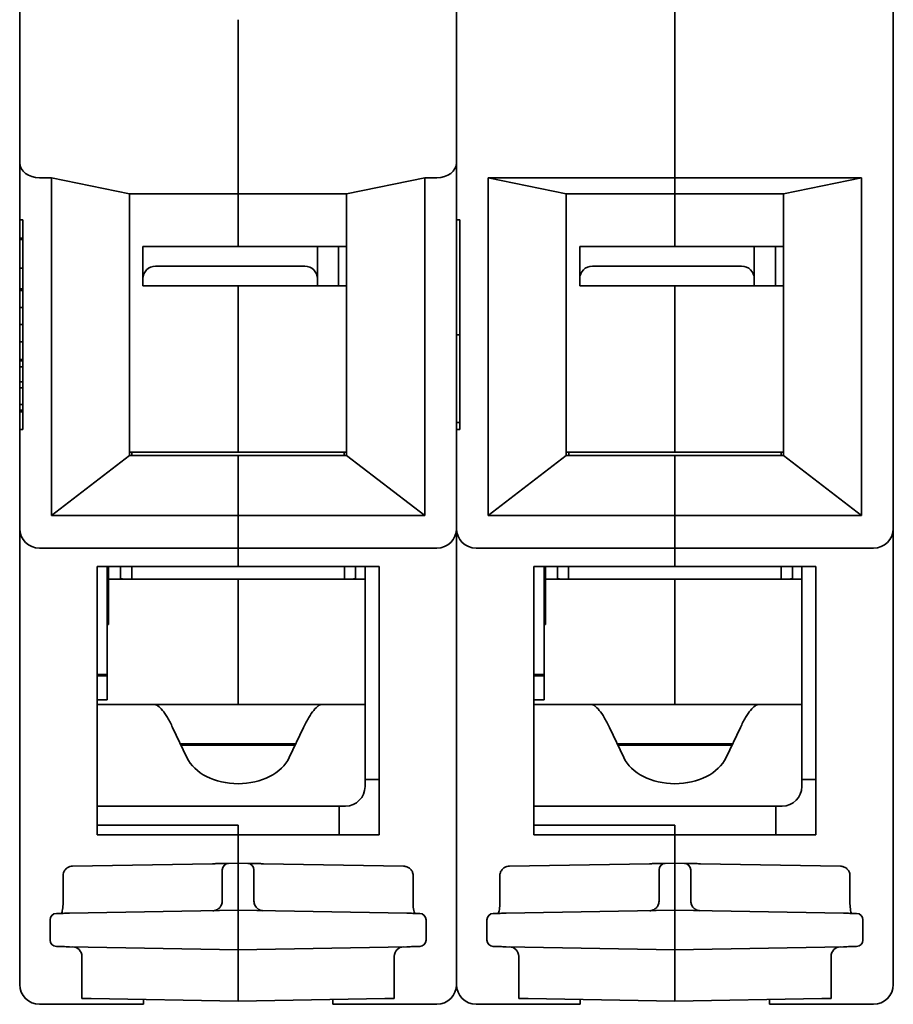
# Model space of a CAD drawing. Header units: millimetres. Extents: x 196 to 384, y 71 to 246.
# Tile 1 of 7: x 196 to 231, y 71 to 111. Entities that reach past the tile are written whole.
import ezdxf

# ---------------------------------------------------------------- set-up
doc = ezdxf.new("R2010")
doc.units = ezdxf.units.MM
doc.layers.add('Visible (ISO)', color=7, linetype='Continuous', lineweight=35)

msp = doc.modelspace()

# ---------------------------------------------------------------- linework, layer by layer
at = {"layer": 'Visible (ISO)'}
for p, q in [((231.356, 90.52), (231.356, 123.583)), ((222.619, 104.54), (222.619, 122.879)), ((222.619, 122.879), (222.619, 104.54)), ((196.406, 107.597), (196.406, 111.484)), ((213.881, 111.484), (213.881, 107.597)), ((205.144, 106.975), (205.144, 110.862)), ((205.144, 110.862), (205.144, 106.975)), ((196.406, 107.525), (196.406, 107.597)), ((196.406, 105.146), (196.406, 107.525)), ((213.881, 107.597), (213.881, 107.525)), ((213.881, 107.525), (213.881, 105.146)), ((205.144, 106.975), (205.144, 106.764)), ((205.144, 106.764), (205.144, 106.975)), ((205.144, 103.905), (205.144, 106.764)), ((205.144, 106.764), (205.144, 103.905)), ((196.406, 102.864), (196.406, 105.146)), ((213.881, 90.52), (213.881, 105.146)), ((213.881, 102.864), (213.881, 105.146)), ((197.676, 104.54), (197.193, 104.54)), ((197.676, 104.54), (197.676, 91.042)), ((200.8, 103.905), (197.676, 104.54)), ((212.611, 104.54), (209.487, 103.905)), ((212.611, 104.54), (213.094, 104.54)), ((212.611, 104.54), (212.611, 91.042)), ((215.151, 104.54), (215.151, 91.042)), ((215.151, 104.54), (222.619, 104.54)), ((218.275, 103.905), (215.151, 104.54)), ((230.086, 104.54), (222.619, 104.54)), ((222.619, 103.905), (222.619, 104.54)), ((222.619, 104.54), (222.619, 103.905)), ((230.086, 104.54), (226.962, 103.905)), ((230.086, 104.54), (230.086, 91.042)), ((200.8, 103.905), (205.144, 103.905)), ((200.8, 93.441), (200.8, 103.905)), ((209.487, 103.905), (205.144, 103.905)), ((205.144, 101.797), (205.144, 103.905)), ((209.487, 93.441), (209.487, 103.905)), ((218.275, 103.905), (222.619, 103.905)), ((218.275, 93.441), (218.275, 103.905)), ((226.962, 103.905), (222.619, 103.905)), ((222.619, 101.797), (222.619, 103.905)), ((226.962, 93.441), (226.962, 103.905)), ((196.406, 102.864), (196.406, 102.483)), ((196.533, 102.864), (196.406, 102.864)), ((196.533, 98.674), (196.533, 102.864)), ((213.881, 102.864), (214.008, 102.864)), ((214.008, 94.482), (214.008, 102.864)), ((196.406, 102.483), (196.406, 102.13)), ((196.533, 102.13), (196.406, 102.13)), ((196.533, 102.077), (196.406, 102.077)), ((196.406, 102.077), (196.406, 101.931)), ((196.406, 101.931), (196.406, 101.531)), ((201.842, 101.797), (201.334, 101.797)), ((201.334, 100.502), (201.334, 101.797)), ((201.842, 101.797), (207.811, 101.797)), ((208.319, 101.797), (207.811, 101.797)), ((209.165, 101.797), (208.319, 101.797)), ((208.319, 100.502), (208.319, 101.797)), ((209.436, 101.797), (209.165, 101.797)), ((209.165, 100.222), (209.165, 101.797)), ((219.317, 101.797), (218.809, 101.797)), ((218.809, 100.502), (218.809, 101.797)), ((219.317, 101.797), (225.286, 101.797)), ((225.794, 101.797), (225.286, 101.797)), ((226.64, 101.797), (225.794, 101.797)), ((225.794, 100.502), (225.794, 101.797)), ((226.911, 101.797), (226.64, 101.797)), ((226.64, 100.222), (226.64, 101.797)), ((196.406, 101.531), (196.406, 101.09)), ((196.406, 101.09), (196.406, 100.931)), ((196.533, 100.928), (196.406, 100.928)), ((196.406, 100.095), (196.406, 100.928)), ((207.811, 101.01), (201.842, 101.01)), ((225.286, 101.01), (219.317, 101.01)), ((201.334, 100.222), (201.334, 100.502)), ((208.319, 100.502), (208.319, 100.222)), ((218.809, 100.222), (218.809, 100.502)), ((225.794, 100.502), (225.794, 100.222)), ((196.533, 100.095), (196.406, 100.095)), ((196.406, 99.359), (196.406, 100.041)), ((196.533, 100.041), (196.406, 100.041)), ((208.319, 100.222), (201.334, 100.222)), ((205.144, 93.568), (205.144, 100.222)), ((209.165, 100.222), (208.319, 100.222)), ((209.436, 100.222), (209.165, 100.222)), ((225.794, 100.222), (218.809, 100.222)), ((222.619, 93.568), (222.619, 100.222)), ((226.64, 100.222), (225.794, 100.222)), ((226.911, 100.222), (226.64, 100.222)), ((196.533, 99.359), (196.406, 99.359)), ((196.406, 98.673), (196.406, 99.359)), ((196.533, 98.673), (196.406, 98.673)), ((196.406, 97.987), (196.406, 98.673)), ((196.533, 98.673), (196.533, 98.674)), ((196.533, 98.672), (196.533, 98.673)), ((196.533, 94.482), (196.533, 98.672)), ((213.881, 98.267), (214.008, 98.267)), ((196.533, 97.987), (196.406, 97.987)), ((196.406, 97.279), (196.406, 97.987)), ((196.533, 97.279), (196.406, 97.279)), ((196.533, 97.225), (196.406, 97.225)), ((196.406, 96.988), (196.406, 97.225)), ((196.533, 96.988), (196.406, 96.988)), ((196.406, 96.383), (196.406, 96.988)), ((196.533, 96.383), (196.406, 96.383)), ((196.406, 96.146), (196.406, 96.383)), ((196.533, 96.146), (196.406, 96.146)), ((196.406, 95.481), (196.406, 96.146)), ((196.533, 95.481), (196.406, 95.481)), ((196.406, 95.244), (196.406, 95.481)), ((196.406, 95.244), (196.406, 95.19)), ((196.533, 95.244), (196.406, 95.244)), ((196.406, 95.19), (196.406, 94.863)), ((196.533, 95.19), (196.406, 95.19)), ((196.406, 94.863), (196.406, 94.482)), ((196.406, 90.52), (196.406, 94.482)), ((196.533, 94.482), (196.406, 94.482)), ((214.008, 94.761), (213.881, 94.761)), ((214.008, 94.482), (213.881, 94.482)), ((213.881, 90.52), (213.881, 94.482)), ((200.8, 93.441), (197.676, 91.042)), ((200.897, 93.568), (200.8, 93.568)), ((200.8, 93.441), (205.144, 93.441)), ((209.391, 93.568), (200.897, 93.568)), ((200.897, 93.568), (200.897, 93.441)), ((205.144, 93.441), (205.144, 91.042)), ((209.487, 93.441), (205.144, 93.441)), ((205.144, 91.042), (205.144, 93.441)), ((209.487, 93.568), (209.391, 93.568)), ((209.391, 93.568), (209.391, 93.441)), ((212.611, 91.042), (209.487, 93.441)), ((218.275, 93.441), (215.151, 91.042)), ((218.372, 93.568), (218.275, 93.568)), ((218.275, 93.441), (222.619, 93.441)), ((226.866, 93.568), (218.372, 93.568)), ((218.372, 93.568), (218.372, 93.441)), ((222.619, 93.441), (222.619, 91.042)), ((226.962, 93.441), (222.619, 93.441)), ((222.619, 91.042), (222.619, 93.441)), ((226.962, 93.568), (226.866, 93.568)), ((226.866, 93.568), (226.866, 93.441)), ((230.086, 91.042), (226.962, 93.441)), ((205.144, 91.042), (197.676, 91.042)), ((205.144, 91.042), (212.611, 91.042)), ((205.144, 90.52), (205.144, 91.042)), ((205.144, 91.042), (205.144, 90.52)), ((222.619, 91.042), (215.151, 91.042)), ((222.619, 91.042), (230.086, 91.042)), ((222.619, 90.52), (222.619, 91.042)), ((222.619, 91.042), (222.619, 90.52)), ((196.406, 72.282), (196.406, 90.52)), ((205.144, 90.52), (205.144, 89.732)), ((205.144, 89.732), (205.144, 90.52)), ((213.881, 90.52), (213.881, 72.282)), ((213.881, 72.282), (213.881, 90.52)), ((222.619, 90.52), (222.619, 89.732)), ((222.619, 89.732), (222.619, 90.52)), ((231.356, 90.52), (231.356, 72.282)), ((205.144, 89.732), (197.193, 89.732)), ((205.144, 89.732), (213.094, 89.732)), ((205.144, 88.996), (205.144, 89.732)), ((205.144, 89.732), (205.144, 88.996)), ((222.619, 89.732), (214.669, 89.732)), ((222.619, 89.732), (230.569, 89.732)), ((222.619, 88.996), (222.619, 89.732)), ((222.619, 89.732), (222.619, 88.996)), ((199.505, 78.277), (199.505, 88.996)), ((205.144, 88.996), (199.505, 88.996)), ((199.911, 88.996), (199.911, 84.678)), ((199.962, 87.187), (199.962, 88.996)), ((200.445, 88.488), (200.445, 88.996)), ((200.889, 88.488), (200.889, 88.996)), ((205.144, 88.996), (210.782, 88.996)), ((209.398, 88.996), (209.398, 88.488)), ((209.843, 88.488), (209.843, 88.996)), ((210.224, 80.479), (210.224, 88.996)), ((210.782, 78.277), (210.782, 88.996)), ((216.98, 78.277), (216.98, 88.996)), ((222.619, 88.996), (216.98, 88.996)), ((217.386, 88.996), (217.386, 84.678)), ((217.437, 87.187), (217.437, 88.996)), ((217.92, 88.488), (217.92, 88.996)), ((218.364, 88.488), (218.364, 88.996)), ((222.619, 88.996), (228.258, 88.996)), ((226.873, 88.996), (226.873, 88.488)), ((227.318, 88.488), (227.318, 88.996)), ((227.699, 80.479), (227.699, 88.996)), ((228.258, 78.277), (228.258, 88.996)), ((205.144, 88.488), (199.962, 88.488)), ((210.224, 88.488), (205.144, 88.488)), ((205.144, 88.488), (205.144, 83.484)), ((222.619, 88.488), (217.437, 88.488)), ((227.699, 88.488), (222.619, 88.488)), ((222.619, 88.488), (222.619, 83.484)), ((199.962, 86.679), (199.962, 87.187)), ((217.437, 86.679), (217.437, 87.187)), ((199.962, 86.679), (199.911, 86.677)), ((217.437, 86.679), (217.386, 86.677)), ((199.505, 84.678), (199.911, 84.678)), ((199.911, 84.678), (199.911, 84.627)), ((216.98, 84.678), (217.386, 84.678)), ((217.386, 84.678), (217.386, 84.627)), ((199.505, 84.627), (199.911, 84.627)), ((199.911, 84.627), (199.911, 83.662)), ((216.98, 84.627), (217.386, 84.627)), ((217.386, 84.627), (217.386, 83.662)), ((199.911, 83.662), (199.505, 83.662)), ((199.505, 83.484), (201.779, 83.484)), ((201.779, 83.484), (201.976, 83.484)), ((201.976, 83.484), (208.311, 83.484)), ((208.311, 83.484), (208.508, 83.484)), ((208.508, 83.484), (210.224, 83.484)), ((217.386, 83.662), (216.98, 83.662)), ((216.98, 83.484), (219.254, 83.484)), ((219.254, 83.484), (219.451, 83.484)), ((219.451, 83.484), (225.786, 83.484)), ((225.786, 83.484), (225.983, 83.484)), ((225.983, 83.484), (227.699, 83.484)), ((202.526, 82.561), (203.097, 81.358)), ((207.761, 82.561), (207.191, 81.358)), ((220.001, 82.561), (220.572, 81.358)), ((225.237, 82.561), (224.666, 81.358)), ((207.452, 81.909), (202.835, 81.909)), ((202.858, 81.862), (202.858, 81.909)), ((220.31, 81.909), (224.927, 81.909)), ((220.333, 81.862), (220.333, 81.909)), ((202.859, 81.858), (207.428, 81.858)), ((220.334, 81.858), (224.903, 81.858)), ((210.224, 80.207), (210.224, 80.479)), ((210.224, 80.479), (210.782, 80.479)), ((227.699, 80.207), (227.699, 80.479)), ((227.699, 80.479), (228.258, 80.479)), ((199.505, 79.42), (208.065, 79.42)), ((208.065, 79.42), (209.182, 79.42)), ((209.182, 79.42), (209.182, 78.277)), ((209.436, 79.42), (209.182, 79.42)), ((216.98, 79.42), (225.54, 79.42)), ((225.54, 79.42), (226.657, 79.42)), ((226.657, 79.42), (226.657, 78.277)), ((226.911, 79.42), (226.657, 79.42)), ((199.505, 78.658), (205.144, 78.658)), ((205.144, 78.658), (205.144, 78.277)), ((216.98, 78.658), (222.619, 78.658)), ((222.619, 78.658), (222.619, 78.277)), ((205.144, 78.277), (199.505, 78.277)), ((205.144, 78.277), (210.782, 78.277)), ((205.144, 77.134), (205.144, 78.277)), ((205.144, 78.277), (205.144, 77.134)), ((222.619, 78.277), (216.98, 78.277)), ((222.619, 78.277), (228.258, 78.277)), ((222.619, 77.134), (222.619, 78.277)), ((222.619, 78.277), (222.619, 77.134)), ((198.523, 77.018), (204.123, 77.116)), ((204.758, 77.127), (205.144, 77.134)), ((205.144, 77.134), (205.529, 77.127)), ((205.144, 76.753), (205.144, 77.134)), ((211.764, 77.018), (206.164, 77.116)), ((215.998, 77.018), (221.598, 77.116)), ((222.233, 77.127), (222.619, 77.134)), ((222.619, 76.753), (222.619, 77.134)), ((222.619, 77.134), (223.004, 77.127)), ((229.239, 77.018), (223.639, 77.116)), ((198.141, 75.517), (198.141, 76.637)), ((204.509, 76.746), (204.509, 75.618)), ((205.144, 75.254), (205.144, 76.753)), ((205.779, 76.746), (205.779, 75.617)), ((212.147, 75.517), (212.147, 76.637)), ((215.616, 75.517), (215.616, 76.637)), ((221.984, 76.746), (221.984, 75.618)), ((222.619, 75.254), (222.619, 76.753)), ((223.254, 76.746), (223.254, 75.617)), ((229.622, 75.517), (229.622, 76.637)), ((205.144, 75.254), (198.399, 75.136)), ((211.888, 75.136), (205.144, 75.254)), ((205.144, 75), (205.144, 75.254)), ((212.147, 75.517), (212.147, 75.517)), ((222.619, 75.254), (215.874, 75.136)), ((229.364, 75.136), (222.619, 75.254)), ((222.619, 75), (222.619, 75.254)), ((229.622, 75.517), (229.622, 75.517)), ((197.625, 74.06), (197.625, 74.873)), ((205.144, 73.933), (205.144, 75)), ((212.662, 74.873), (212.662, 74.06)), ((215.1, 74.06), (215.1, 74.873)), ((222.619, 73.933), (222.619, 75)), ((230.137, 74.873), (230.137, 74.06)), ((198.399, 73.797), (205.144, 73.679)), ((205.144, 73.933), (205.144, 73.679)), ((205.144, 73.679), (211.888, 73.797)), ((205.144, 73.679), (205.144, 73.298)), ((215.874, 73.797), (222.619, 73.679)), ((222.619, 73.933), (222.619, 73.679)), ((222.619, 73.679), (229.364, 73.797)), ((222.619, 73.679), (222.619, 73.298)), ((198.895, 71.731), (198.895, 73.414)), ((205.144, 73.298), (205.144, 71.622)), ((211.392, 73.414), (211.392, 71.731)), ((216.37, 71.731), (216.37, 73.414)), ((222.619, 73.298), (222.619, 71.622)), ((228.867, 73.414), (228.867, 71.731)), ((198.895, 71.731), (199.27, 71.725)), ((205.144, 71.622), (199.27, 71.725)), ((201.359, 71.495), (201.359, 71.688)), ((211.018, 71.725), (205.144, 71.622)), ((208.928, 71.688), (208.928, 71.495)), ((211.018, 71.725), (211.392, 71.731)), ((216.37, 71.731), (216.745, 71.725)), ((222.619, 71.622), (216.745, 71.725)), ((218.834, 71.495), (218.834, 71.688)), ((228.493, 71.725), (222.619, 71.622)), ((226.403, 71.688), (226.403, 71.495)), ((228.493, 71.725), (228.867, 71.731)), ((201.359, 71.495), (197.193, 71.495)), ((208.928, 71.495), (213.094, 71.495)), ((218.834, 71.495), (214.669, 71.495)), ((226.403, 71.495), (230.569, 71.495))]:
    msp.add_line(p, q, dxfattribs=at)
for centre, radius, start, end in [((209.436, 99.435), 2.362, 88.7677, 90), ((226.911, 99.435), 2.362, 88.7677, 90), ((201.842, 100.502), 0.508, 90, 180), ((207.811, 100.502), 0.508, 0, 90), ((219.317, 100.502), 0.508, 90, 180), ((225.286, 100.502), 0.508, 0, 90), ((209.436, 99.435), 0.787, 86.3009, 90), ((226.911, 99.435), 0.787, 86.3009, 90), ((197.193, 90.52), 0.787, 180, 270), ((213.094, 90.52), 0.787, 270, 0), ((214.669, 90.52), 0.787, 180, 270), ((230.569, 90.52), 0.787, 270, 0), ((200.762, 90.266), 1.778, 259.7134, 270), ((209.525, 90.266), 1.778, 270, 280.2866), ((218.237, 90.266), 1.778, 259.7134, 270), ((227, 90.266), 1.778, 270, 280.2866), ((209.436, 80.207), 0.787, 270, 0), ((226.911, 80.207), 0.787, 270, 0), ((204.763, 76.873), 0.254, 91, 179.9982), ((205.525, 76.873), 0.254, 0.0023, 88.9927), ((222.238, 76.873), 0.254, 91, 179.9982), ((223, 76.873), 0.254, 0.0023, 88.9927), ((197.879, 74.873), 0.254, 91, 180), ((212.408, 74.873), 0.254, 359.9999, 88.9955), ((215.354, 74.873), 0.254, 91, 180), ((229.883, 74.873), 0.254, 359.9999, 88.9955), ((197.879, 74.06), 0.254, 179.9999, 268.9955), ((212.408, 74.06), 0.254, 271, 0), ((215.354, 74.06), 0.254, 179.9999, 268.9955), ((229.883, 74.06), 0.254, 271, 0), ((198.514, 73.414), 0.381, 0, 89.0026), ((211.773, 73.414), 0.381, 91, 180), ((215.989, 73.414), 0.381, 0, 89.0026), ((229.248, 73.414), 0.381, 91, 180), ((197.193, 72.282), 0.787, 180, 270), ((213.094, 72.282), 0.787, 270, 0), ((214.669, 72.282), 0.787, 180, 270), ((230.569, 72.282), 0.787, 270, 0)]:
    msp.add_arc(centre, radius, start, end, dxfattribs=at)
for centre, major_axis, ratio, start_param, end_param in [((197.193, 105.146), (-0.787, 0), 0.76974, 6.283176, 7.85397), ((213.094, 105.146), (0.787, 0), 0.769735, 4.71239, 6.283185), ((205.144, 81.843), (-2.159, 0), 0.707107, 0.323498, 2.818094), ((222.619, 81.843), (-2.159, 0), 0.707107, 0.323498, 2.818094), ((208.496, 74.942), (0.254, 0), 0.999853, 1.532349, 1.532496), ((225.972, 74.942), (0.254, 0), 0.999853, 1.532349, 1.532496), ((212.124, 75.513), (0.011, -0.381), 0.605895, 6.255031, 6.255175), ((229.599, 75.513), (0.011, -0.381), 0.605895, 6.255031, 6.255175)]:
    msp.add_ellipse(centre, major_axis=major_axis, ratio=ratio, start_param=start_param, end_param=end_param, dxfattribs=at)
for points in [[(196.406, 102.077), (196.406, 102.112), (196.406, 102.13), (196.406, 102.13)], [(196.406, 100.928), (196.406, 100.932), (196.406, 100.931), (196.406, 100.931)], [(196.406, 100.041), (196.406, 100.041), (196.406, 100.059), (196.406, 100.095)], [(196.406, 97.225), (196.406, 97.261), (196.406, 97.279), (196.406, 97.279)], [(204.123, 77.116), (204.18, 77.117), (204.289, 77.119), (204.445, 77.122), (204.578, 77.124), (204.68, 77.126), (204.744, 77.127), (204.758, 77.127), (204.758, 77.127)], [(206.164, 77.116), (206.108, 77.117), (205.999, 77.119), (205.843, 77.122), (205.71, 77.124), (205.608, 77.126), (205.544, 77.127), (205.529, 77.127), (205.529, 77.127)], [(221.598, 77.116), (221.655, 77.117), (221.765, 77.119), (221.92, 77.122), (222.053, 77.124), (222.155, 77.126), (222.219, 77.127), (222.233, 77.127), (222.233, 77.127)], [(223.639, 77.116), (223.583, 77.117), (223.474, 77.119), (223.318, 77.122), (223.185, 77.124), (223.083, 77.126), (223.019, 77.127), (223.004, 77.127), (223.004, 77.127)], [(205.779, 75.617), (205.779, 75.589), (205.785, 75.533), (205.813, 75.453), (205.858, 75.38), (205.917, 75.32), (205.989, 75.274), (206.069, 75.244), (206.125, 75.237), (206.153, 75.237)], [(223.254, 75.617), (223.254, 75.589), (223.26, 75.533), (223.288, 75.453), (223.333, 75.38), (223.392, 75.32), (223.464, 75.274), (223.544, 75.244), (223.6, 75.237), (223.628, 75.237)], [(204.232, 75.251), (204.265, 75.26), (204.297, 75.274), (204.326, 75.292)], [(205.781, 75.574), (205.784, 75.545), (205.791, 75.516), (205.801, 75.488)], [(205.822, 75.44), (205.832, 75.422), (205.843, 75.405), (205.855, 75.389)], [(205.98, 75.282), (206.008, 75.267), (206.038, 75.255), (206.069, 75.247)], [(221.707, 75.251), (221.74, 75.26), (221.772, 75.274), (221.801, 75.292)], [(223.256, 75.574), (223.26, 75.545), (223.266, 75.516), (223.276, 75.488)], [(223.298, 75.44), (223.307, 75.422), (223.318, 75.405), (223.33, 75.389)], [(223.455, 75.282), (223.483, 75.267), (223.513, 75.255), (223.544, 75.247)], [(198.159, 75.132), (198.159, 75.132), (198.158, 75.132), (198.157, 75.132)], [(198.159, 75.132), (198.159, 75.132), (198.159, 75.132), (198.159, 75.132)], [(215.634, 75.132), (215.634, 75.132), (215.633, 75.132), (215.632, 75.132)], [(215.634, 75.132), (215.634, 75.132), (215.634, 75.132), (215.634, 75.132)]]:
    msp.add_open_spline(points, degree=3, dxfattribs=at)
for points, knots in [([(201.779, 83.484), (201.828, 83.484), (201.88, 83.464), (201.937, 83.425), (201.994, 83.386), (202.055, 83.326), (202.119, 83.248), (202.183, 83.17), (202.25, 83.072), (202.318, 82.957), (202.386, 82.841), (202.455, 82.709), (202.526, 82.561)], [0, 0, 0, 0, 0.25, 0.25, 0.25, 0.5, 0.5, 0.5, 0.75, 0.75, 0.75, 1, 1, 1, 1]), ([(208.508, 83.484), (208.46, 83.484), (208.407, 83.464), (208.35, 83.425), (208.294, 83.386), (208.233, 83.326), (208.169, 83.248), (208.105, 83.17), (208.038, 83.072), (207.97, 82.957), (207.902, 82.841), (207.832, 82.709), (207.761, 82.561)], [0, 0, 0, 0, 0.25, 0.25, 0.25, 0.5, 0.5, 0.5, 0.75, 0.75, 0.75, 1, 1, 1, 1]), ([(219.254, 83.484), (219.303, 83.484), (219.355, 83.464), (219.412, 83.425), (219.469, 83.386), (219.53, 83.326), (219.594, 83.248), (219.658, 83.17), (219.725, 83.072), (219.793, 82.957), (219.861, 82.841), (219.93, 82.709), (220.001, 82.561)], [0, 0, 0, 0, 0.25, 0.25, 0.25, 0.5, 0.5, 0.5, 0.75, 0.75, 0.75, 1, 1, 1, 1]), ([(225.983, 83.484), (225.935, 83.484), (225.882, 83.464), (225.826, 83.425), (225.769, 83.386), (225.708, 83.326), (225.644, 83.248), (225.58, 83.17), (225.513, 83.072), (225.445, 82.957), (225.377, 82.841), (225.308, 82.709), (225.237, 82.561)], [0, 0, 0, 0, 0.25, 0.25, 0.25, 0.5, 0.5, 0.5, 0.75, 0.75, 0.75, 1, 1, 1, 1]), ([(198.141, 76.637), (198.141, 76.678), (198.148, 76.719), (198.174, 76.795), (198.193, 76.831), (198.241, 76.895), (198.27, 76.924), (198.337, 76.97), (198.374, 76.989), (198.449, 77.012), (198.486, 77.018), (198.523, 77.018)], [0, 0, 0, 0, 0.01224026, 0.01224026, 0.02413454, 0.02413454, 0.03619018, 0.03619018, 0.048472, 0.048472, 0.05959729, 0.05959729, 0.05959729, 0.05959729]), ([(204.509, 76.873), (204.509, 76.873), (204.509, 76.873), (204.509, 76.872), (204.509, 76.871), (204.509, 76.87), (204.509, 76.867), (204.509, 76.865), (204.509, 76.863), (204.509, 76.861), (204.509, 76.857), (204.509, 76.853), (204.509, 76.849), (204.509, 76.845), (204.509, 76.841), (204.509, 76.837), (204.509, 76.832), (204.509, 76.826), (204.509, 76.821), (204.509, 76.815), (204.509, 76.809), (204.509, 76.803), (204.509, 76.797), (204.509, 76.791), (204.509, 76.785), (204.509, 76.778), (204.509, 76.771), (204.509, 76.763), (204.509, 76.757), (204.509, 76.752), (204.509, 76.746)], [0.0000002, 0.0000002, 0.0000002, 0.0000002, 0.0728022, 0.0728022, 0.0728022, 0.2, 0.2, 0.2, 0.2845846, 0.2845846, 0.2845846, 0.4, 0.4, 0.4, 0.4942789, 0.4942789, 0.4942789, 0.6, 0.6, 0.6, 0.703892, 0.703892, 0.703892, 0.8, 0.8, 0.8, 0.9157776, 0.9157776, 0.9157776, 1, 1, 1, 1]), ([(205.779, 76.873), (205.779, 76.873), (205.779, 76.873), (205.779, 76.872), (205.779, 76.871), (205.779, 76.869), (205.779, 76.867), (205.779, 76.865), (205.779, 76.862), (205.779, 76.858), (205.779, 76.856), (205.779, 76.852), (205.779, 76.849), (205.779, 76.844), (205.779, 76.838), (205.779, 76.832), (205.779, 76.828), (205.779, 76.825), (205.779, 76.821), (205.779, 76.813), (205.779, 76.804), (205.779, 76.795), (205.779, 76.792), (205.779, 76.789), (205.779, 76.785), (205.779, 76.775), (205.779, 76.764), (205.779, 76.753), (205.779, 76.751), (205.779, 76.748), (205.779, 76.746)], [0.0000003, 0.0000003, 0.0000003, 0.0000003, 0.0883415, 0.0883415, 0.0883415, 0.2, 0.2, 0.2, 0.3093233, 0.3093233, 0.3093233, 0.4, 0.4, 0.4, 0.5280785, 0.5280785, 0.5280785, 0.6, 0.6, 0.6, 0.7467927, 0.7467927, 0.7467927, 0.8, 0.8, 0.8, 0.9669066, 0.9669066, 0.9669066, 1, 1, 1, 1]), ([(211.764, 77.018), (211.807, 77.017), (211.851, 77.009), (211.931, 76.981), (211.969, 76.96), (212.035, 76.908), (212.063, 76.876), (212.108, 76.807), (212.125, 76.769), (212.143, 76.699), (212.147, 76.668), (212.147, 76.637)], [0, 0, 0, 0, 0.01295746, 0.01295746, 0.0255902, 0.0255902, 0.03808064, 0.03808064, 0.05031023, 0.05031023, 0.05959146, 0.05959146, 0.05959146, 0.05959146]), ([(215.616, 76.637), (215.616, 76.678), (215.623, 76.719), (215.649, 76.795), (215.668, 76.831), (215.716, 76.895), (215.745, 76.924), (215.812, 76.97), (215.849, 76.989), (215.924, 77.012), (215.961, 77.018), (215.998, 77.018)], [0, 0, 0, 0, 0.01224026, 0.01224026, 0.02413454, 0.02413454, 0.03619018, 0.03619018, 0.048472, 0.048472, 0.05959729, 0.05959729, 0.05959729, 0.05959729]), ([(221.984, 76.873), (221.984, 76.873), (221.984, 76.873), (221.984, 76.872), (221.984, 76.871), (221.984, 76.87), (221.984, 76.867), (221.984, 76.865), (221.984, 76.863), (221.984, 76.861), (221.984, 76.857), (221.984, 76.853), (221.984, 76.849), (221.984, 76.845), (221.984, 76.841), (221.984, 76.837), (221.984, 76.832), (221.984, 76.826), (221.984, 76.821), (221.984, 76.815), (221.984, 76.809), (221.984, 76.803), (221.984, 76.797), (221.984, 76.791), (221.984, 76.785), (221.984, 76.778), (221.984, 76.771), (221.984, 76.763), (221.984, 76.757), (221.984, 76.752), (221.984, 76.746)], [0.0000002, 0.0000002, 0.0000002, 0.0000002, 0.0728022, 0.0728022, 0.0728022, 0.2, 0.2, 0.2, 0.2845846, 0.2845846, 0.2845846, 0.4, 0.4, 0.4, 0.4942789, 0.4942789, 0.4942789, 0.6, 0.6, 0.6, 0.703892, 0.703892, 0.703892, 0.8, 0.8, 0.8, 0.9157776, 0.9157776, 0.9157776, 1, 1, 1, 1]), ([(223.254, 76.873), (223.254, 76.873), (223.254, 76.873), (223.254, 76.872), (223.254, 76.871), (223.254, 76.869), (223.254, 76.867), (223.254, 76.865), (223.254, 76.862), (223.254, 76.858), (223.254, 76.856), (223.254, 76.852), (223.254, 76.849), (223.254, 76.844), (223.254, 76.838), (223.254, 76.832), (223.254, 76.828), (223.254, 76.825), (223.254, 76.821), (223.254, 76.813), (223.254, 76.804), (223.254, 76.795), (223.254, 76.792), (223.254, 76.789), (223.254, 76.785), (223.254, 76.775), (223.254, 76.764), (223.254, 76.753), (223.254, 76.751), (223.254, 76.748), (223.254, 76.746)], [0.0000003, 0.0000003, 0.0000003, 0.0000003, 0.0883415, 0.0883415, 0.0883415, 0.2, 0.2, 0.2, 0.3093233, 0.3093233, 0.3093233, 0.4, 0.4, 0.4, 0.5280785, 0.5280785, 0.5280785, 0.6, 0.6, 0.6, 0.7467927, 0.7467927, 0.7467927, 0.8, 0.8, 0.8, 0.9669066, 0.9669066, 0.9669066, 1, 1, 1, 1]), ([(229.239, 77.018), (229.282, 77.017), (229.326, 77.009), (229.406, 76.981), (229.444, 76.96), (229.51, 76.908), (229.539, 76.876), (229.583, 76.807), (229.6, 76.769), (229.618, 76.699), (229.622, 76.668), (229.622, 76.637)], [0, 0, 0, 0, 0.01295746, 0.01295746, 0.0255902, 0.0255902, 0.03808064, 0.03808064, 0.05031023, 0.05031023, 0.05959146, 0.05959146, 0.05959146, 0.05959146]), ([(204.509, 75.618), (204.509, 75.585), (204.504, 75.552), (204.496, 75.52), (204.495, 75.516), (204.494, 75.511), (204.492, 75.507), (204.484, 75.48), (204.473, 75.454), (204.459, 75.429), (204.454, 75.421), (204.45, 75.414), (204.445, 75.406), (204.431, 75.386), (204.416, 75.368), (204.399, 75.35), (204.39, 75.341), (204.38, 75.332), (204.37, 75.324), (204.355, 75.311), (204.339, 75.3), (204.322, 75.29), (204.307, 75.281), (204.291, 75.273), (204.275, 75.266), (204.261, 75.26), (204.246, 75.255), (204.232, 75.251), (204.21, 75.245), (204.188, 75.241), (204.166, 75.238), (204.156, 75.237), (204.145, 75.237), (204.134, 75.237)], [0.0000123, 0.0000123, 0.0000123, 0.0000123, 0.1666667, 0.1666667, 0.1666667, 0.1890165, 0.1890165, 0.1890165, 0.3333333, 0.3333333, 0.3333333, 0.3781144, 0.3781144, 0.3781144, 0.5, 0.5, 0.5, 0.5673166, 0.5673166, 0.5673166, 0.6666667, 0.6666667, 0.6666667, 0.7562192, 0.7562192, 0.7562192, 0.8333333, 0.8333333, 0.8333333, 0.9457963, 0.9457963, 0.9457963, 1, 1, 1, 1]), ([(204.38, 75.332), (204.411, 75.359), (204.437, 75.392), (204.478, 75.462), (204.493, 75.501), (204.506, 75.566), (204.509, 75.592), (204.509, 75.618)], [0, 0, 0, 0, 0.01233736, 0.01233736, 0.0244661, 0.0244661, 0.03217757, 0.03217757, 0.03217757, 0.03217757]), ([(221.984, 75.618), (221.984, 75.585), (221.98, 75.552), (221.971, 75.52), (221.97, 75.516), (221.969, 75.511), (221.968, 75.507), (221.959, 75.48), (221.948, 75.454), (221.934, 75.429), (221.93, 75.421), (221.925, 75.414), (221.92, 75.406), (221.907, 75.386), (221.891, 75.368), (221.875, 75.35), (221.865, 75.341), (221.855, 75.332), (221.845, 75.324), (221.83, 75.311), (221.814, 75.3), (221.797, 75.29), (221.782, 75.281), (221.766, 75.273), (221.75, 75.266), (221.736, 75.26), (221.721, 75.255), (221.707, 75.251), (221.685, 75.245), (221.664, 75.241), (221.642, 75.238), (221.631, 75.237), (221.62, 75.237), (221.61, 75.237)], [0.0000123, 0.0000123, 0.0000123, 0.0000123, 0.1666667, 0.1666667, 0.1666667, 0.1890165, 0.1890165, 0.1890165, 0.3333333, 0.3333333, 0.3333333, 0.3781144, 0.3781144, 0.3781144, 0.5, 0.5, 0.5, 0.5673166, 0.5673166, 0.5673166, 0.6666667, 0.6666667, 0.6666667, 0.7562192, 0.7562192, 0.7562192, 0.8333333, 0.8333333, 0.8333333, 0.9457963, 0.9457963, 0.9457963, 1, 1, 1, 1]), ([(221.855, 75.332), (221.886, 75.359), (221.913, 75.392), (221.953, 75.462), (221.968, 75.501), (221.981, 75.566), (221.984, 75.592), (221.984, 75.618)], [0, 0, 0, 0, 0.01233736, 0.01233736, 0.0244661, 0.0244661, 0.03217757, 0.03217757, 0.03217757, 0.03217757]), ([(198.079, 75.131), (198.083, 75.139), (198.086, 75.148), (198.098, 75.18), (198.105, 75.207), (198.12, 75.271), (198.126, 75.31), (198.136, 75.393), (198.139, 75.44), (198.141, 75.496), (198.141, 75.507), (198.141, 75.517)], [0.04436625, 0.04436625, 0.04436625, 0.04436625, 0.04984509, 0.04984509, 0.06151717, 0.06151717, 0.07465773, 0.07465773, 0.08857522, 0.08857522, 0.09172098, 0.09172098, 0.09172098, 0.09172098]), ([(212.147, 75.517), (212.147, 75.469), (212.149, 75.421), (212.158, 75.331), (212.164, 75.288), (212.18, 75.214), (212.189, 75.181), (212.202, 75.146), (212.205, 75.138), (212.208, 75.131)], [0, 0, 0, 0, 0.01438349, 0.01438349, 0.02850137, 0.02850137, 0.04248986, 0.04248986, 0.04730052, 0.04730052, 0.04730052, 0.04730052]), ([(215.555, 75.131), (215.558, 75.139), (215.562, 75.148), (215.573, 75.18), (215.581, 75.207), (215.595, 75.271), (215.602, 75.31), (215.611, 75.393), (215.615, 75.44), (215.616, 75.496), (215.616, 75.507), (215.616, 75.517)], [0.04436625, 0.04436625, 0.04436625, 0.04436625, 0.04984509, 0.04984509, 0.06151717, 0.06151717, 0.07465773, 0.07465773, 0.08857522, 0.08857522, 0.09172098, 0.09172098, 0.09172098, 0.09172098]), ([(229.622, 75.517), (229.622, 75.469), (229.624, 75.421), (229.633, 75.331), (229.64, 75.288), (229.655, 75.214), (229.665, 75.181), (229.677, 75.146), (229.68, 75.138), (229.683, 75.131)], [0, 0, 0, 0, 0.01438349, 0.01438349, 0.02850137, 0.02850137, 0.04248986, 0.04248986, 0.04730052, 0.04730052, 0.04730052, 0.04730052]), ([(198.399, 75.136), (198.363, 75.136), (198.329, 75.135), (198.295, 75.135), (198.284, 75.134), (198.274, 75.134), (198.263, 75.134), (198.224, 75.133), (198.186, 75.133), (198.15, 75.132), (198.145, 75.132), (198.141, 75.132), (198.137, 75.132), (198.097, 75.131), (198.06, 75.131), (198.028, 75.13), (197.995, 75.129), (197.967, 75.129), (197.945, 75.129), (197.941, 75.128), (197.938, 75.128), (197.935, 75.128), (197.917, 75.128), (197.902, 75.128), (197.892, 75.128), (197.889, 75.128), (197.887, 75.128), (197.884, 75.127), (197.878, 75.127), (197.875, 75.127), (197.875, 75.127)], [0, 0, 0, 0, 0.127174, 0.127174, 0.127174, 0.166667, 0.166667, 0.166667, 0.315312, 0.315312, 0.315312, 0.333333, 0.333333, 0.333333, 0.5, 0.5, 0.5, 0.666667, 0.666667, 0.666667, 0.690149, 0.690149, 0.690149, 0.833333, 0.833333, 0.833333, 0.878418, 0.878418, 0.878418, 1, 1, 1, 1]), ([(212.412, 75.127), (212.412, 75.127), (212.409, 75.127), (212.403, 75.127), (212.401, 75.128), (212.398, 75.128), (212.395, 75.128), (212.385, 75.128), (212.37, 75.128), (212.352, 75.128), (212.349, 75.128), (212.346, 75.128), (212.343, 75.129), (212.32, 75.129), (212.293, 75.129), (212.261, 75.13), (212.228, 75.131), (212.191, 75.131), (212.151, 75.132), (212.146, 75.132), (212.142, 75.132), (212.138, 75.132), (212.102, 75.133), (212.063, 75.133), (212.024, 75.134), (212.013, 75.134), (212.003, 75.134), (211.992, 75.135), (211.959, 75.135), (211.924, 75.136), (211.888, 75.136)], [0, 0, 0, 0, 0.1215823, 0.1215823, 0.1215823, 0.1666667, 0.1666667, 0.1666667, 0.309851, 0.309851, 0.309851, 0.3333333, 0.3333333, 0.3333333, 0.4972852, 0.4972852, 0.4972852, 0.6666667, 0.6666667, 0.6666667, 0.6846879, 0.6846879, 0.6846879, 0.8333333, 0.8333333, 0.8333333, 0.8728261, 0.8728261, 0.8728261, 1, 1, 1, 1]), ([(215.874, 75.136), (215.839, 75.136), (215.804, 75.135), (215.77, 75.135), (215.759, 75.134), (215.749, 75.134), (215.739, 75.134), (215.699, 75.133), (215.661, 75.133), (215.625, 75.132), (215.62, 75.132), (215.616, 75.132), (215.612, 75.132), (215.572, 75.131), (215.535, 75.131), (215.503, 75.13), (215.471, 75.129), (215.443, 75.129), (215.42, 75.129), (215.416, 75.128), (215.413, 75.128), (215.41, 75.128), (215.392, 75.128), (215.378, 75.128), (215.368, 75.128), (215.364, 75.128), (215.362, 75.128), (215.359, 75.127), (215.353, 75.127), (215.35, 75.127), (215.35, 75.127)], [0, 0, 0, 0, 0.127174, 0.127174, 0.127174, 0.166667, 0.166667, 0.166667, 0.315312, 0.315312, 0.315312, 0.333333, 0.333333, 0.333333, 0.5, 0.5, 0.5, 0.666667, 0.666667, 0.666667, 0.690149, 0.690149, 0.690149, 0.833333, 0.833333, 0.833333, 0.878418, 0.878418, 0.878418, 1, 1, 1, 1]), ([(229.888, 75.127), (229.888, 75.127), (229.885, 75.127), (229.878, 75.127), (229.876, 75.128), (229.873, 75.128), (229.87, 75.128), (229.86, 75.128), (229.846, 75.128), (229.827, 75.128), (229.824, 75.128), (229.821, 75.128), (229.818, 75.129), (229.796, 75.129), (229.768, 75.129), (229.736, 75.13), (229.704, 75.131), (229.666, 75.131), (229.626, 75.132), (229.622, 75.132), (229.617, 75.132), (229.613, 75.132), (229.577, 75.133), (229.538, 75.133), (229.499, 75.134), (229.489, 75.134), (229.478, 75.134), (229.468, 75.135), (229.434, 75.135), (229.399, 75.136), (229.364, 75.136)], [0, 0, 0, 0, 0.1215823, 0.1215823, 0.1215823, 0.1666667, 0.1666667, 0.1666667, 0.309851, 0.309851, 0.309851, 0.3333333, 0.3333333, 0.3333333, 0.4972852, 0.4972852, 0.4972852, 0.6666667, 0.6666667, 0.6666667, 0.6846879, 0.6846879, 0.6846879, 0.8333333, 0.8333333, 0.8333333, 0.8728261, 0.8728261, 0.8728261, 1, 1, 1, 1]), ([(197.875, 73.806), (197.875, 73.806), (197.878, 73.806), (197.884, 73.806), (197.887, 73.806), (197.889, 73.806), (197.892, 73.806), (197.902, 73.806), (197.917, 73.806), (197.935, 73.805), (197.938, 73.805), (197.941, 73.805), (197.945, 73.805), (197.967, 73.805), (197.994, 73.804), (198.026, 73.804), (198.059, 73.803), (198.096, 73.802), (198.137, 73.802), (198.141, 73.802), (198.145, 73.802), (198.15, 73.801), (198.186, 73.801), (198.224, 73.8), (198.263, 73.799), (198.274, 73.799), (198.284, 73.799), (198.295, 73.799), (198.329, 73.798), (198.363, 73.798), (198.399, 73.797)], [0, 0, 0, 0, 0.1215823, 0.1215823, 0.1215823, 0.1666667, 0.1666667, 0.1666667, 0.309851, 0.309851, 0.309851, 0.3333333, 0.3333333, 0.3333333, 0.4972852, 0.4972852, 0.4972852, 0.6666667, 0.6666667, 0.6666667, 0.6846879, 0.6846879, 0.6846879, 0.8333333, 0.8333333, 0.8333333, 0.8728261, 0.8728261, 0.8728261, 1, 1, 1, 1]), ([(211.888, 73.797), (211.924, 73.798), (211.959, 73.798), (211.992, 73.799), (212.003, 73.799), (212.013, 73.799), (212.024, 73.799), (212.063, 73.8), (212.102, 73.801), (212.138, 73.801), (212.142, 73.802), (212.146, 73.802), (212.151, 73.802), (212.191, 73.802), (212.227, 73.803), (212.26, 73.804), (212.292, 73.804), (212.32, 73.805), (212.343, 73.805), (212.346, 73.805), (212.349, 73.805), (212.352, 73.805), (212.37, 73.806), (212.385, 73.806), (212.395, 73.806), (212.398, 73.806), (212.401, 73.806), (212.403, 73.806), (212.409, 73.806), (212.412, 73.806), (212.412, 73.806)], [0, 0, 0, 0, 0.127174, 0.127174, 0.127174, 0.166667, 0.166667, 0.166667, 0.315312, 0.315312, 0.315312, 0.333333, 0.333333, 0.333333, 0.5, 0.5, 0.5, 0.666667, 0.666667, 0.666667, 0.690149, 0.690149, 0.690149, 0.833333, 0.833333, 0.833333, 0.878418, 0.878418, 0.878418, 1, 1, 1, 1]), ([(215.35, 73.806), (215.35, 73.806), (215.353, 73.806), (215.359, 73.806), (215.362, 73.806), (215.364, 73.806), (215.368, 73.806), (215.378, 73.806), (215.392, 73.806), (215.41, 73.805), (215.413, 73.805), (215.416, 73.805), (215.42, 73.805), (215.442, 73.805), (215.47, 73.804), (215.501, 73.804), (215.534, 73.803), (215.571, 73.802), (215.612, 73.802), (215.616, 73.802), (215.62, 73.802), (215.625, 73.801), (215.661, 73.801), (215.699, 73.8), (215.739, 73.799), (215.749, 73.799), (215.759, 73.799), (215.77, 73.799), (215.804, 73.798), (215.839, 73.798), (215.874, 73.797)], [0, 0, 0, 0, 0.1215823, 0.1215823, 0.1215823, 0.1666667, 0.1666667, 0.1666667, 0.309851, 0.309851, 0.309851, 0.3333333, 0.3333333, 0.3333333, 0.4972852, 0.4972852, 0.4972852, 0.6666667, 0.6666667, 0.6666667, 0.6846879, 0.6846879, 0.6846879, 0.8333333, 0.8333333, 0.8333333, 0.8728261, 0.8728261, 0.8728261, 1, 1, 1, 1]), ([(229.364, 73.797), (229.399, 73.798), (229.434, 73.798), (229.468, 73.799), (229.478, 73.799), (229.489, 73.799), (229.499, 73.799), (229.538, 73.8), (229.577, 73.801), (229.613, 73.801), (229.617, 73.802), (229.622, 73.802), (229.626, 73.802), (229.666, 73.802), (229.702, 73.803), (229.735, 73.804), (229.767, 73.804), (229.795, 73.805), (229.818, 73.805), (229.821, 73.805), (229.824, 73.805), (229.827, 73.805), (229.846, 73.806), (229.86, 73.806), (229.87, 73.806), (229.873, 73.806), (229.876, 73.806), (229.878, 73.806), (229.885, 73.806), (229.888, 73.806), (229.888, 73.806)], [0, 0, 0, 0, 0.127174, 0.127174, 0.127174, 0.166667, 0.166667, 0.166667, 0.315312, 0.315312, 0.315312, 0.333333, 0.333333, 0.333333, 0.5, 0.5, 0.5, 0.666667, 0.666667, 0.666667, 0.690149, 0.690149, 0.690149, 0.833333, 0.833333, 0.833333, 0.878418, 0.878418, 0.878418, 1, 1, 1, 1])]:
    msp.add_open_spline(points, degree=3, knots=knots, dxfattribs=at)

doc.saveas('drawing.dxf')
